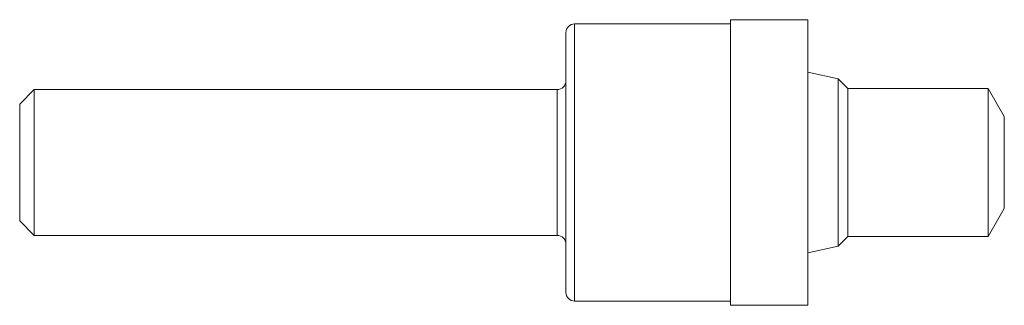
# Model space of a CAD drawing. Header units: inches. Extents: x 0 to 3.38, y -0.49 to 0.49.
import ezdxf

# ---------------------------------------------------------------- set-up
doc = ezdxf.new("R2010")
doc.units = ezdxf.units.IN
doc.header["$MEASUREMENT"] = 0

msp = doc.modelspace()

# ---------------------------------------------------------------- linework, layer by layer
at = {"color": 7, "linetype": 'Continuous', "lineweight": 15}
for p, q in [((2.44, 0.475), (1.905, 0.475)), ((2.705, 0.4895), (2.44, 0.4895)), ((2.44, -0.4895), (2.44, 0.4895)), ((2.705, -0.4895), (2.705, 0.4895)), ((1.875, -0.445), (1.875, 0.445)), ((2.81, 0.2869), (2.705, 0.3093)), ((2.8434, 0.2535), (2.81, 0.2869)), ((2.81, -0.2869), (2.81, 0.2869)), ((0.05, 0.2498), (0, 0.1998)), ((1.845, 0.2498), (0.05, 0.2498)), ((0.05, -0.2498), (0.05, 0.2498)), ((3.325, 0.2535), (2.8434, 0.2535)), ((2.8434, -0.2535), (2.8434, 0.2535)), ((3.38, 0.1582), (3.325, 0.2535)), ((3.325, -0.2535), (3.325, 0.2535)), ((0, -0.1998), (0, 0.1998)), ((3.38, -0.1582), (3.38, 0.1582)), ((3.325, -0.2535), (3.38, -0.1582)), ((0, -0.1998), (0.05, -0.2498)), ((0.05, -0.2498), (1.845, -0.2498)), ((2.81, -0.2869), (2.8434, -0.2535)), ((2.8434, -0.2535), (3.325, -0.2535)), ((2.705, -0.3093), (2.81, -0.2869)), ((1.905, -0.475), (2.44, -0.475)), ((2.44, -0.4895), (2.705, -0.4895))]:
    msp.add_line(p, q, dxfattribs=at)
at = {"color": 8, "linetype": 'Continuous', "lineweight": 15}
for p, q in [((1.905, -0.475), (1.905, 0.475)), ((1.845, -0.2498), (1.845, 0.2498))]:
    msp.add_line(p, q, dxfattribs=at)
at = {"color": 7, "linetype": 'Continuous', "lineweight": 15}
for centre, start, end in [((1.905, 0.445), 90, 180), ((1.845, 0.2798), 270, 0), ((1.845, -0.2798), 0, 90), ((1.905, -0.445), 180, 270)]:
    msp.add_arc(centre, 0.03, start, end, dxfattribs=at)

doc.saveas('drawing.dxf')
